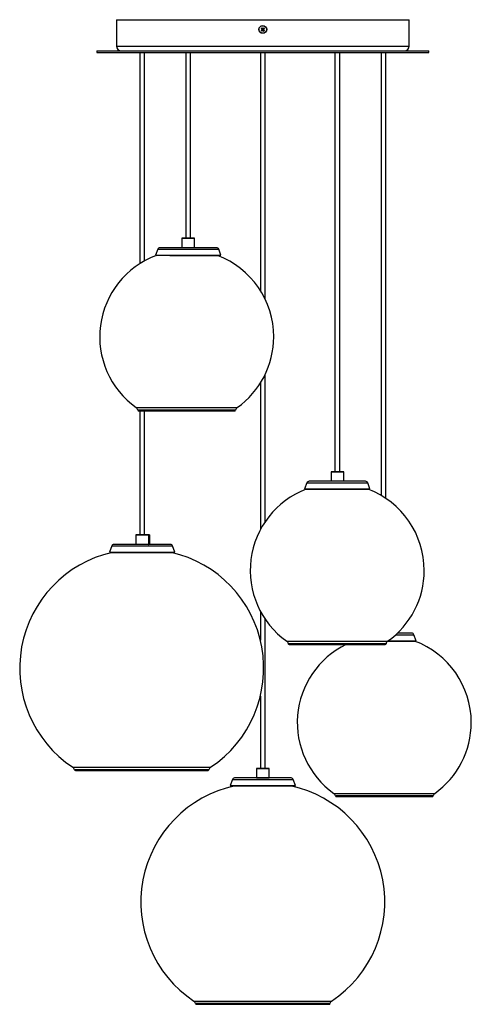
# Model space of a CAD drawing. Header units: millimetres. Extents: x 425 to 939, y 372 to 765.
# Tile 1 of 5: x 425 to 517, y 372 to 574. Entities that reach past the tile are written whole.
import ezdxf

# ---------------------------------------------------------------- set-up
doc = ezdxf.new("R2010")
doc.units = ezdxf.units.MM

msp = doc.modelspace()

# ---------------------------------------------------------------- linework, layer by layer
at = {"color": 7, "linetype": 'Continuous', "lineweight": 25}
for p, q in [((444.39, 574.15), (444.39, 568.75)), ((444.39, 574.15), (504.39, 574.15)), ((504.39, 568.75), (504.39, 574.15)), ((474.19, 572.1), (474.03, 571.95)), ((474.04, 572.37), (474.19, 572.2)), ((474.17, 572.09), (474.31, 571.94)), ((474.17, 571.8), (474.33, 571.95)), ((474.33, 572.36), (474.18, 572.22)), ((474.34, 572.34), (474.19, 572.51)), ((474.43, 571.95), (474.58, 571.79)), ((474.61, 572.49), (474.44, 572.34)), ((474.45, 571.93), (474.6, 572.07)), ((474.6, 572.21), (474.46, 572.36)), ((474.58, 572.19), (474.75, 572.34)), ((474.73, 571.93), (474.58, 572.09)), ((440.39, 567.75), (440.39, 567.45)), ((440.39, 567.75), (508.39, 567.75)), ((508.39, 567.45), (508.39, 567.75)), ((440.39, 567.45), (508.39, 567.45)), ((449.17, 567.45), (449.17, 524.09)), ((450.15, 524.68), (450.15, 567.45)), ((458.61, 567.45), (458.61, 529.34)), ((459.59, 529.34), (459.59, 567.45)), ((473.9, 567.45), (473.9, 518.58)), ((474.88, 516.81), (474.88, 567.45)), ((489.18, 567.45), (489.18, 481.4)), ((490.16, 481.4), (490.16, 567.45)), ((498.62, 567.45), (498.62, 476.57)), ((499.6, 475.96), (499.6, 567.45)), ((457.8, 529.32), (457.8, 527.4)), ((457.82, 529.34), (460.38, 529.34)), ((460.4, 527.4), (460.4, 529.32)), ((464.9, 527.38), (453.31, 527.38)), ((452.86, 527.07), (452.41, 525.82)), ((452.41, 525.82), (452.53, 525.78)), ((452.41, 525.82), (465.8, 525.82)), ((455.32, 525.76), (465.61, 525.76)), ((465.8, 525.82), (465.35, 527.07)), ((465.61, 525.76), (465.8, 525.82)), ((474.88, 471.17), (474.88, 501.37)), ((473.9, 499.6), (473.9, 469.54)), ((448.97, 493.9), (468.64, 493.9)), ((449.17, 493.9), (449.17, 468.47)), ((450.15, 468.47), (450.15, 493.9)), ((488.37, 481.38), (488.37, 479.46)), ((488.39, 481.4), (490.95, 481.4)), ((490.97, 479.46), (490.97, 481.38)), ((483.43, 479.14), (482.97, 477.9)), ((495.46, 479.46), (483.88, 479.46)), ((496.36, 477.9), (495.91, 479.14)), ((482.97, 477.9), (483.16, 477.83)), ((482.97, 477.9), (496.36, 477.9)), ((483.16, 477.83), (496.18, 477.83)), ((496.18, 477.83), (496.36, 477.9)), ((448.36, 468.45), (448.36, 466.53)), ((448.38, 468.47), (450.93, 468.47)), ((450.93, 468.47), (451.15, 468.47)), ((450.95, 468.45), (450.95, 466.53)), ((451.17, 468.45), (450.95, 468.45)), ((451.15, 468.47), (451.17, 468.45)), ((451.17, 468.45), (451.17, 466.53)), ((443.42, 466.19), (442.96, 464.95)), ((442.96, 464.95), (443.15, 464.88)), ((442.96, 464.95), (456.35, 464.95)), ((443.15, 464.88), (456.17, 464.88)), ((455.45, 466.51), (443.87, 466.51)), ((450.95, 466.53), (451.17, 466.53)), ((451.15, 466.51), (451.17, 466.53)), ((456.35, 464.95), (455.9, 466.19)), ((456.17, 464.88), (456.35, 464.95)), ((473.9, 452.8), (473.9, 446.84)), ((474.88, 420.57), (474.88, 451.18)), ((500.03, 446.68), (505.62, 446.68)), ((500.12, 446.75), (505.81, 446.75)), ((504.91, 448.31), (501.99, 448.31)), ((505.81, 446.75), (505.36, 447.99)), ((505.62, 446.68), (505.81, 446.75)), ((479.81, 445.98), (499.47, 445.98)), ((473.9, 435.37), (473.9, 420.57)), ((435.99, 420.14), (463.17, 420.14)), ((473.09, 420.55), (473.09, 418.63)), ((473.11, 420.57), (475.67, 420.57)), ((475.69, 418.63), (475.69, 420.55)), ((468.15, 418.29), (467.69, 417.05)), ((480.18, 418.61), (468.6, 418.61)), ((481.08, 417.05), (480.63, 418.29)), ((467.69, 417.05), (467.88, 416.98)), ((467.69, 417.05), (481.08, 417.05)), ((467.88, 416.98), (480.89, 416.98)), ((480.89, 416.98), (481.08, 417.05)), ((489.46, 414.78), (509.12, 414.78)), ((460.8, 372.17), (487.98, 372.17))]:
    msp.add_line(p, q, dxfattribs=at)
at = {"color": 8, "linetype": 'Continuous', "lineweight": 25}
for p, q in [((444.39, 568.75), (504.39, 568.75)), ((460.4, 529.32), (457.8, 529.32)), ((457.8, 527.4), (460.4, 527.4)), ((452.86, 527.07), (465.35, 527.07)), ((448.46, 494.57), (469.15, 494.57)), ((468.82, 494.06), (448.78, 494.06)), ((490.97, 481.38), (488.37, 481.38)), ((483.43, 479.14), (495.91, 479.14)), ((450.95, 468.45), (448.36, 468.45)), ((443.42, 466.19), (455.9, 466.19)), ((448.36, 466.53), (450.95, 466.53)), ((479.3, 446.65), (499.98, 446.65)), ((501.65, 447.99), (505.36, 447.99)), ((499.66, 446.14), (479.62, 446.14)), ((435.46, 420.79), (462.66, 420.79)), ((462.35, 420.29), (435.8, 420.29)), ((463.35, 420.29), (462.35, 420.29)), ((462.66, 420.79), (463.69, 420.79)), ((475.69, 420.55), (473.09, 420.55)), ((468.15, 418.29), (480.63, 418.29)), ((473.09, 418.63), (475.69, 418.63)), ((488.95, 415.44), (509.63, 415.44)), ((509.31, 414.93), (489.27, 414.93)), ((460.27, 372.82), (488.5, 372.82)), ((488.16, 372.32), (460.61, 372.32))]:
    msp.add_line(p, q, dxfattribs=at)
at = {"color": 7, "linetype": 'Continuous', "lineweight": 25}
for radius in [0.8, 0.771]:
    msp.add_circle((474.39, 572.15), radius, dxfattribs=at)
for centre, radius, start, end in [((476.2, 573.84), 2.88, 221.0569, 225.1616), ((476.08, 570.34), 2.88, 131.0569, 135.1616), ((474.39, 572.15), 0.202, 163.7962, 192.4223), ((474.39, 572.15), 0.17, 95.8681, 170.3504), ((474.39, 572.15), 0.17, 170.3504, 185.8681), ((474.39, 572.15), 0.17, 185.8681, 260.3504), ((474.39, 572.15), 0.202, 253.7962, 282.4223), ((474.39, 572.15), 0.202, 73.7962, 102.4223), ((474.39, 572.15), 0.17, 260.3504, 275.8681), ((474.39, 572.15), 0.17, 80.3504, 95.8681), ((474.39, 572.15), 0.17, 275.8681, 350.3504), ((474.39, 572.15), 0.17, 5.8681, 80.3504), ((474.39, 572.15), 0.17, 350.3504, 5.8681), ((474.39, 572.15), 0.202, 343.7962, 12.4223), ((472.69, 573.96), 2.88, 311.0569, 315.1616), ((472.58, 570.45), 2.88, 41.0569, 45.1616), ((445.39, 568.75), 1, 180, 270), ((503.39, 568.75), 1, 270, 0), ((457.82, 529.32), 0.02, 90, 180), ((460.38, 529.32), 0.02, 0, 90), ((453.31, 526.9), 0.48, 90, 160), ((457.82, 527.4), 0.02, 180, 270), ((460.38, 527.4), 0.02, 270, 0), ((464.9, 526.9), 0.48, 20, 90), ((458.8, 509.09), 17.83, 110.5968, 234.5468), ((458.8, 509.09), 17.83, 0, 69.1825), ((458.8, 509.09), 17.83, 305.4532, 0), ((448, 493.91), 0.8, 10.3534, 54.5468), ((448.97, 494.09), 0.19, 190.3534, 270), ((468.64, 494.09), 0.19, 270, 349.6466), ((469.61, 493.91), 0.8, 125.4532, 169.6466), ((488.39, 481.38), 0.02, 90, 180), ((490.95, 481.38), 0.02, 0, 90), ((483.88, 478.98), 0.48, 90, 160), ((495.46, 478.98), 0.48, 20, 90), ((489.64, 461.17), 17.83, 110.8702, 234.5468), ((489.64, 461.17), 17.83, 0, 69.1298), ((448.38, 468.45), 0.02, 90, 180), ((450.93, 468.45), 0.0199, 359.7293, 89.7267), ((448.96, 441.1), 24.39, 102.9334, 236.3868), ((443.87, 466.03), 0.48, 90, 160), ((448.38, 466.53), 0.02, 180, 270), ((450.93, 466.53), 0.0199, 270.2733, 0.2707), ((455.45, 466.03), 0.48, 20, 90), ((450.19, 441.1), 24.39, 303.6132, 77.0666), ((489.64, 461.17), 17.83, 305.4532, 0), ((478.84, 446), 0.8, 10.3534, 54.5468), ((500.45, 446), 0.8, 125.4532, 169.6466), ((504.91, 447.83), 0.48, 20, 90), ((499.29, 429.97), 17.83, 0, 69.6195), ((479.81, 446.17), 0.19, 190.3534, 270), ((499.29, 429.97), 17.83, 116.0524, 234.5468), ((499.47, 446.17), 0.19, 270, 349.6466), ((499.29, 429.97), 17.83, 305.4532, 0), ((435.02, 420.12), 0.8, 12.1738, 56.3868), ((435.99, 420.33), 0.19, 192.1738, 270), ((463.17, 420.33), 0.19, 270, 347.8262), ((464.13, 420.12), 0.8, 123.6132, 167.8262), ((473.11, 420.55), 0.02, 90, 180), ((475.67, 420.55), 0.02, 0, 90), ((468.6, 418.13), 0.48, 90, 160), ((473.11, 418.63), 0.02, 180, 270), ((475.67, 418.63), 0.02, 270, 0), ((480.18, 418.13), 0.48, 20, 90), ((473.78, 393.13), 24.39, 102.1051, 236.3868), ((475, 393.13), 24.39, 303.6132, 77.8949), ((488.49, 414.79), 0.8, 10.3534, 54.5468), ((489.46, 414.97), 0.19, 190.3534, 270), ((509.12, 414.97), 0.19, 270, 349.6466), ((510.1, 414.79), 0.8, 125.4532, 169.6466), ((459.83, 372.15), 0.8, 12.1738, 56.3868), ((460.8, 372.36), 0.19, 192.1738, 270), ((487.98, 372.36), 0.19, 270, 347.8262), ((488.94, 372.15), 0.8, 123.6132, 167.8262)]:
    msp.add_arc(centre, radius, start, end, dxfattribs=at)

doc.saveas('drawing.dxf')
